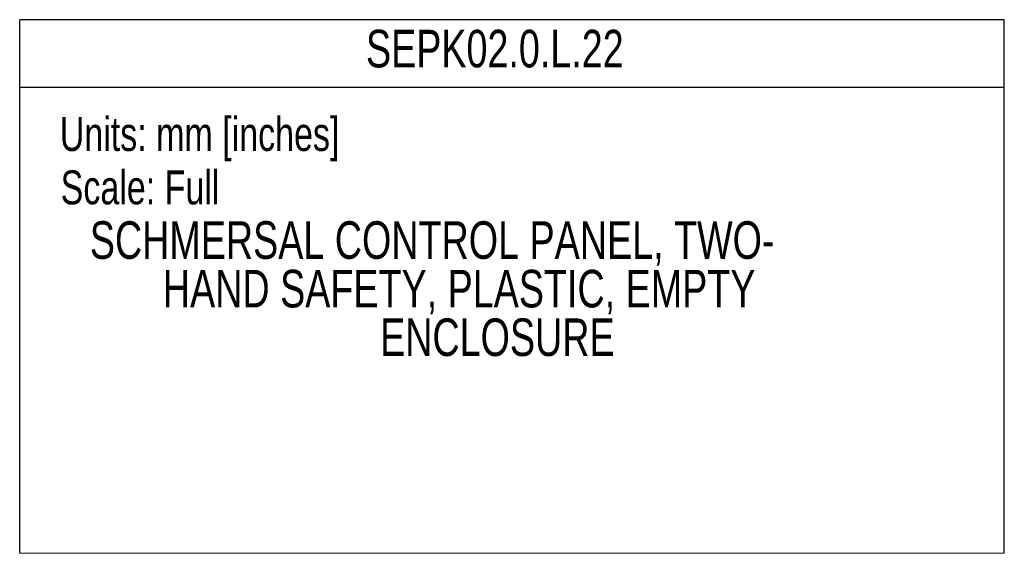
# Model space of a CAD drawing. Header units: millimetres. Extents: x 0 to 1118, y 0 to 848.
# Tile 13 of 17: x 825 to 1118, y 0 to 159. Entities that reach past the tile are written whole.
import ezdxf
from ezdxf.enums import TextEntityAlignment as Align

# ---------------------------------------------------------------- set-up
doc = ezdxf.new("R2010")
doc.units = ezdxf.units.MM
doc.layers.add('TEXT', color=140, linetype='Continuous', lineweight=25)
doc.styles.add('SLDTEXTSTYLE0', font='TXT', dxfattribs={"width": 0.75})

# ---------------------------------------------------------------- blocks, each defined once
blk = doc.blocks.new('SW_NOTE_0')
at = {"layer": 'TEXT', "color": 0, "insert": (0, 13), "char_height": 10.0838, "attachment_point": 1, "style": 'SLDTEXTSTYLE0'}
blk.add_mtext('Scale: Full', dxfattribs=at)
blk = doc.blocks.new('SW_NOTE_0_1')
at = {"layer": 'TEXT', "color": 0, "insert": (0, 13), "char_height": 10.0838, "attachment_point": 1, "style": 'SLDTEXTSTYLE0'}
blk.add_mtext('Units: mm [inches]', dxfattribs=at)
blk = doc.blocks.new('Block1')
at = {"color": 140, "linetype": 'Continuous', "lineweight": 18}
blk.add_line((1117.6, 0), (824.74, 0), dxfattribs=at)
at = {"layer": 'TEXT'}
for p, q in [((1117.6, 158.75), (824.74, 158.75)), ((824.74, 0), (824.74, 158.75)), ((1117.6, 0), (1117.6, 158.75)), ((824.74, 138.68), (1117.6, 138.68))]:
    blk.add_line(p, q, dxfattribs=at)
for name, p in [('SW_NOTE_0_1', (836.66, 116.78)), ('SW_NOTE_0', (836.93, 100.91))]:
    blk.add_blockref(name, p, dxfattribs=at)
at = {"layer": 'TEXT', "color": 140, "style": 'SLDTEXTSTYLE0', "width": 0.75}
for tag, p in [('AUTOATTR1', (927.73, 141.21)), ('AUTOATTR0_0', (845.59, 84.25)), ('AUTOATTR0_1', (867.32, 69.8)), ('AUTOATTR0_2', (931.93, 55.35))]:
    blk.add_attdef(tag, text='', height=11.18, dxfattribs=at).set_placement(p, align=Align.BOTTOM_LEFT)

msp = doc.modelspace()

# ---------------------------------------------------------------- block references
at = {"color": 7, "linetype": 'Continuous'}
ref = msp.add_blockref('Block1', (0, 0), dxfattribs=at)
ref.add_attrib('AUTOATTR0_0', 'SCHMERSAL CONTROL PANEL, TWO-', dxfattribs={"layer": 'TEXT', "height": 11.176, "style": 'SLDTEXTSTYLE0', "width": 0.75}).set_placement((845.59, 84.25), align=Align.BOTTOM_LEFT)
ref.add_attrib('AUTOATTR0_1', 'HAND SAFETY, PLASTIC, EMPTY ', dxfattribs={"layer": 'TEXT', "height": 11.176, "style": 'SLDTEXTSTYLE0', "width": 0.75}).set_placement((867.32, 69.8), align=Align.BOTTOM_LEFT)
ref.add_attrib('AUTOATTR0_2', 'ENCLOSURE', dxfattribs={"layer": 'TEXT', "height": 11.176, "style": 'SLDTEXTSTYLE0', "width": 0.75}).set_placement((931.93, 55.35), align=Align.BOTTOM_LEFT)
ref.add_attrib('AUTOATTR1', 'SEPK02.0.L.22', dxfattribs={"layer": 'TEXT', "height": 11.176, "style": 'SLDTEXTSTYLE0', "width": 0.75}).set_placement((927.73, 141.21), align=Align.BOTTOM_LEFT)

doc.saveas('drawing.dxf')
